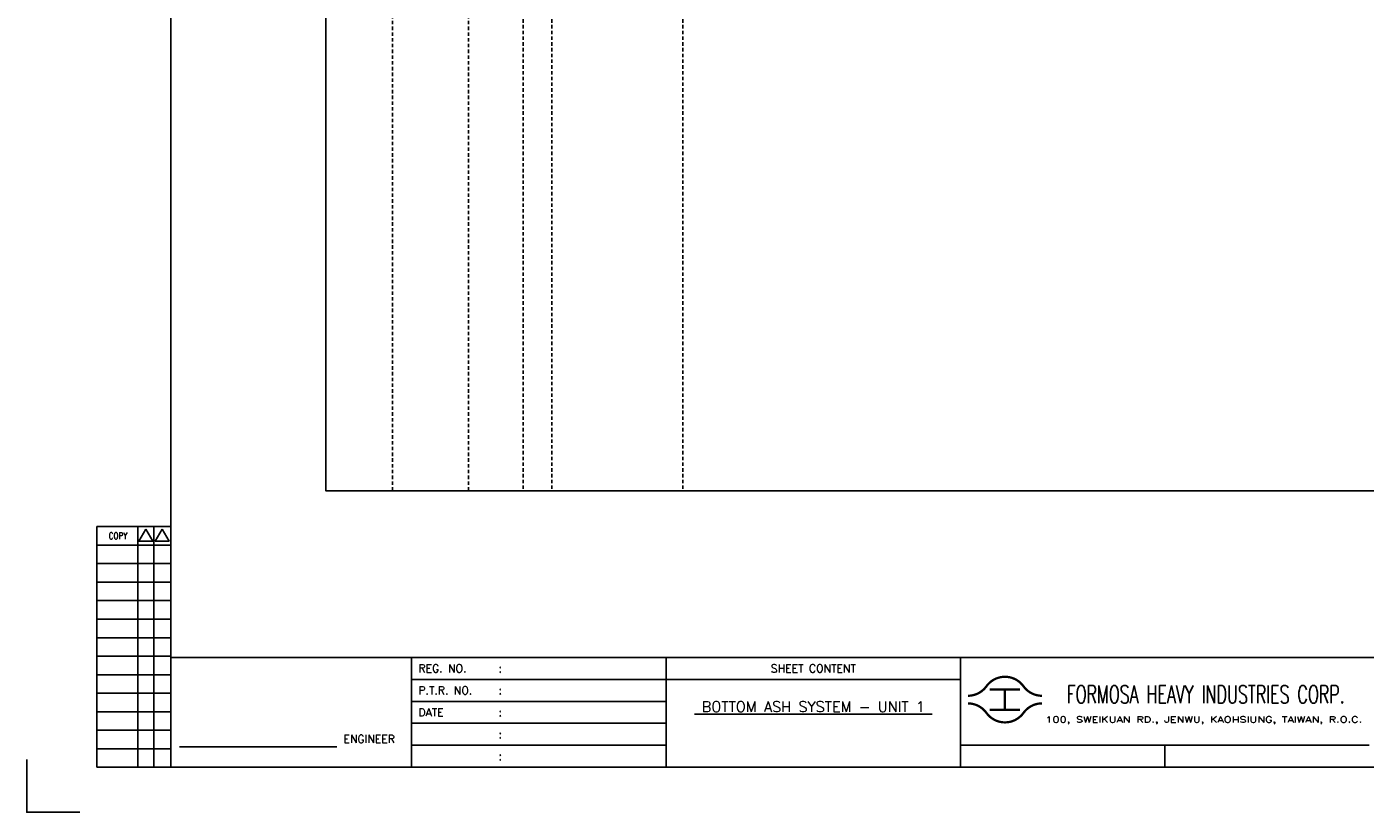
# Model space of a CAD drawing. Extents: x 937 to 1903, y -238 to 444.
# Tile 1 of 4: x 937 to 1518, y -238 to 103. Entities that reach past the tile are written whole.
import ezdxf
from ezdxf.enums import TextEntityAlignment as Align

# ---------------------------------------------------------------- set-up
doc = ezdxf.new("R2010")
doc.units = 0
doc.header["$MEASUREMENT"] = 0
doc.linetypes.add('HIDDEN', pattern=[4, 1.5, -1, 1.5])
doc.layers.get('0').update_dxf_attribs({"linetype": 'CONTINUOUS'})
doc.layers.get('DEFPOINTS').update_dxf_attribs({"linetype": 'CONTINUOUS'})
for name, color, linetype in [('CON', 4, 'CONTINUOUS'), ('DIM', 3, 'CONTINUOUS'), ('HID', 2, 'HIDDEN'), ('TEXT', 7, 'CONTINUOUS'), ('圖框CON', 4, 'CONTINUOUS'), ('圖框DIM', 3, 'CONTINUOUS'), ('框線', 6, 'CONTINUOUS')]:
    doc.layers.add(name, color=color, linetype=linetype)
doc.styles.add('E4', font='simplex.shx', dxfattribs={"height": 4})
doc.styles.add('ROMANS', font='romans', dxfattribs={"width": 0.8})

# ---------------------------------------------------------------- blocks, each defined once
blk = doc.blocks.new('Sht_Cont_T3')
at = {"layer": 'TEXT', "color": 3, "linetype": 'Continuous', "style": 'E4'}
for tag, p in [('$SHT_CONT_L1$', (55.63, 24.91)), ('$SHT_CONT_L2$', (55.63, 16.61)), ('$SHT_CONT_L3$', (55.63, 8.3))]:
    blk.add_attdef(tag, text='', height=4, dxfattribs=at).set_placement(p, align=Align.MIDDLE)
blk = doc.blocks.new('1')
at = {"ltscale": 500, "const_width": 0.99}
blk.add_lwpolyline([(1686.83, 57.65, -0.241531), (1678.79, 61.78, 0.512989), (1662.7, 61.78, -0.241531), (1654.66, 57.65, -0.241531)], format="xyb", dxfattribs=at)
for points in [[(1664.14, 60.4), (1677.35, 60.4)], [(1670.74, 60.4), (1670.74, 51.6)], [(1664.14, 51.6), (1677.35, 51.6)]]:
    blk.add_lwpolyline(points, dxfattribs=at)
at = {"const_width": 0.99}
blk.add_lwpolyline([(1686.83, 54.35, 0.241531), (1678.79, 50.22, -0.512989), (1662.7, 50.22, 0.241531), (1654.66, 54.35, 0.241531)], format="xyb", dxfattribs=at)
at = {"layer": 'CON'}
for points in [[(1523.67, 26.6), (1523.67, 74.29)], [(1651.45, 26.6), (1651.45, 74.29)]]:
    blk.add_lwpolyline(points, dxfattribs=at)
at = {"layer": 'CON', "ltscale": 500}
for points in [[(1523.67, 64.75), (1413.11, 64.75)], [(1651.45, 64.75), (1523.67, 64.75)], [(1523.67, 55.22), (1413.11, 55.22)], [(1523.67, 45.69), (1413.11, 45.69)], [(1523.67, 36.15), (1413.11, 36.15)]]:
    blk.add_lwpolyline(points, dxfattribs=at)
at = {"layer": 'DEFPOINTS'}
blk.add_lwpolyline([(1268.99, 7.08), (1246.02, 7.08), (1246.02, 30.05)], dxfattribs=at)
at = {"layer": 'DIM'}
for p, q in [((1276.46, 131.12), (1276.46, 26.6)), ((1276.46, 131.12), (1308.62, 131.12)), ((1294.26, 26.6), (1294.26, 131.12)), ((1301.15, 26.6), (1301.15, 131.12)), ((1276.46, 123.08), (1308.62, 123.08)), ((1276.46, 115.04), (1308.62, 115.04)), ((1276.46, 107), (1308.62, 107)), ((1276.46, 98.96), (1308.62, 98.96)), ((1276.46, 90.92), (1308.62, 90.92)), ((1276.46, 82.88), (1308.62, 82.88)), ((1276.46, 74.84), (1308.62, 74.84)), ((1276.46, 66.8), (1308.62, 66.8)), ((1276.46, 58.76), (1308.62, 58.76)), ((1276.46, 50.72), (1308.62, 50.72)), ((1276.46, 42.68), (1308.62, 42.68)), ((1276.46, 34.64), (1308.62, 34.64)), ((1276.46, 26.6), (1308.62, 26.6))]:
    blk.add_line(p, q, dxfattribs=at)
for points in [[(1297.7, 129.98), (1294.72, 124.81), (1300.69, 124.81)], [(1304.83, 129.98), (1301.84, 124.81), (1307.81, 124.81)]]:
    blk.add_lwpolyline(points, close=True, dxfattribs=at)
at = {"layer": '圖框CON'}
blk.add_line((1740.17, 36.15), (1740.17, 26.6), dxfattribs=at)
for points in [[(1413.11, 26.6), (1413.11, 74.29)], [(1828.89, 36.15), (1802.67, 36.15), (1651.45, 36.15)]]:
    blk.add_lwpolyline(points, dxfattribs=at)
at = {"layer": '圖框DIM'}
blk.add_line((1312.36, 35.55), (1380.65, 35.55), dxfattribs=at)
at = {"layer": '框線'}
for p, q in [((1308.62, 669.81), (1308.62, 26.6)), ((2181.53, 74.29), (1308.62, 74.29)), ((2181.53, 26.6), (1308.62, 26.6))]:
    blk.add_line(p, q, dxfattribs=at)
at = {"color": 90, "ltscale": 500, "style": 'ROMANS', "width": 0.65}
blk.add_text('FORMOSA HEAVY INDUSTRIES CORP.', height=7.7366, dxfattribs=at).set_placement((1757.9, 58.28), align=Align.MIDDLE)
at = {"layer": 'DIM', "style": 'ROMANS', "width": 0.8}
blk.add_text('COPY', height=2.871, dxfattribs=at).set_placement((1285.64, 127.16), align=Align.MIDDLE)
at = {"layer": 'HID', "ltscale": 500, "style": 'ROMANS'}
for s, height, p in [('REG. NO.', 3.446, (1416.1, 69.52)), (':', 3.45, (1450.9, 69.52)), ('P.T.R. NO.', 3.446, (1416.1, 59.99)), (':', 3.45, (1450.9, 59.99)), ('DATE', 3.446, (1416.1, 50.45)), (':', 3.45, (1450.9, 50.45)), (':', 3.45, (1450.9, 40.92)), (':', 3.45, (1450.9, 31.39))]:
    blk.add_text(s, height=height, dxfattribs=at).set_placement(p, align=Align.MIDDLE_LEFT)
blk.add_text('SHEET CONTENT', height=3.4457, dxfattribs=at).set_placement((1587.56, 69.52), align=Align.MIDDLE)
at = {"layer": 'HID', "style": 'ROMANS', "width": 1.216198}
blk.add_text('100, SWEIKUAN RD., JENWU, KAOHSIUNG, TAIWAN, R.O.C.', height=2.5897, dxfattribs=at).set_placement((1688.31, 46.06), (1825.84, 46.06), align=Align.FIT)
at = {"layer": 'HID', "style": 'ROMANS'}
blk.add_text('ENGINEER', height=3.446, dxfattribs=at).set_placement((1394.71, 37.18), align=Align.CENTER)

msp = doc.modelspace()

# ---------------------------------------------------------------- linework, layer by layer
at = {"layer": 'CON'}
msp.add_lwpolyline([(1066.36, 401.62), (1780.36, 401.62), (1780.36, -98.18), (1066.36, -98.18)], close=True, dxfattribs=at)
at = {"layer": 'HID'}
for p, q in [((1152.05, 401.62), (1152.05, -98.2)), ((1164.48, 401.62), (1164.48, -98.2)), ((1221.41, 401.62), (1221.41, -98.18)), ((1095.41, 400.92), (1095.41, -98.18)), ((1128.33, 400.92), (1128.33, -98.18))]:
    msp.add_line(p, q, dxfattribs=at)

# ---------------------------------------------------------------- block references
msp.add_blockref('1', (-309.46, -244.86))
at = {"layer": 'TEXT', "color": 0}
ref = msp.add_blockref('Sht_Cont_T3', (1214.21, -218.26), dxfattribs=dict(at, xscale=1.148576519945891, yscale=1.148576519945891, zscale=1.148576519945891))
ref.add_attrib('$SHT_CONT_L1$', '%%U BOTTOM ASH SYSTEM - UNIT 1 ', dxfattribs={"color": 3, "linetype": 'Continuous', "height": 4.5943, "style": 'E4'}).set_placement((1278.1, -189.65), align=Align.TOP_CENTER)

doc.saveas('drawing.dxf')
